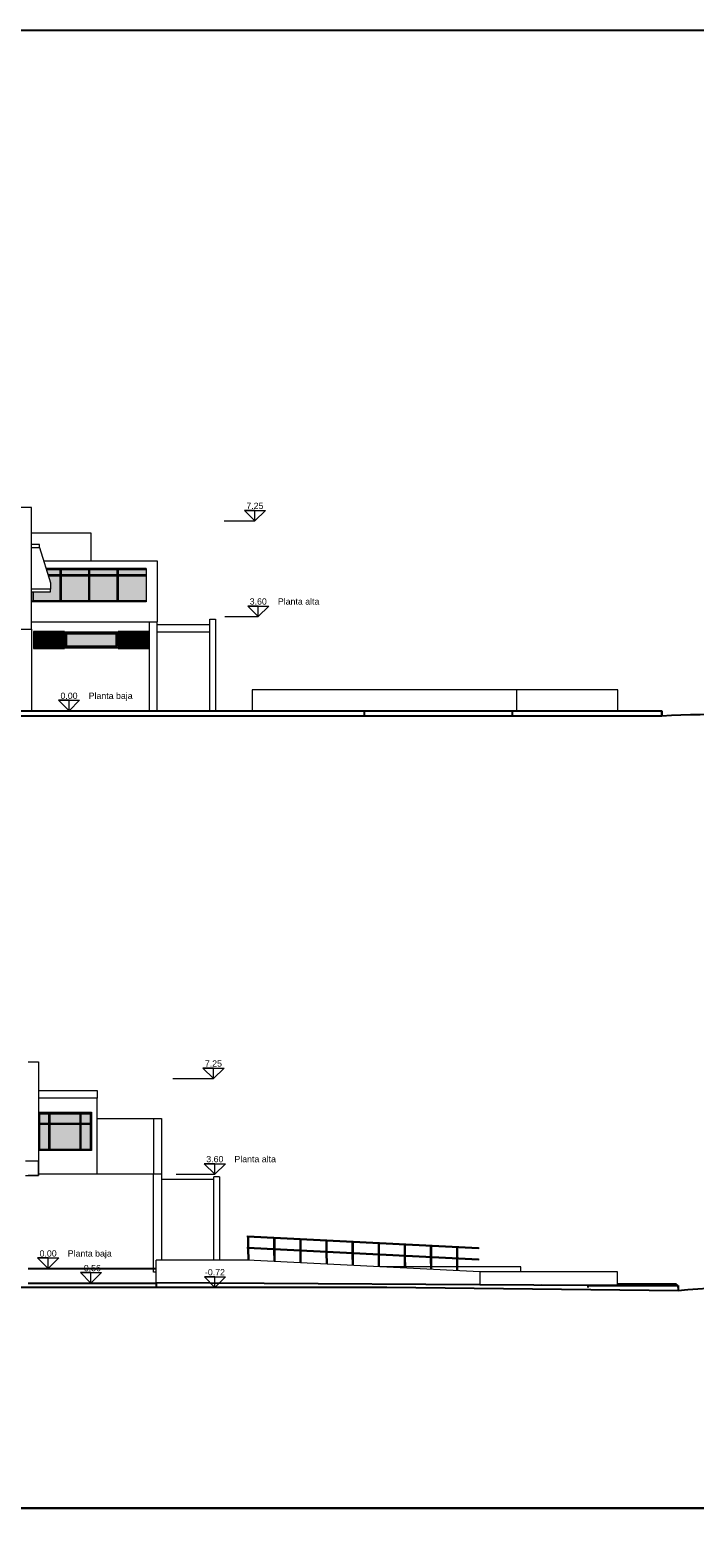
# Model space of a CAD drawing. Header units: metres. Extents: x -18231 to -17951, y 15132 to 15402.
# Tile 122 of 144: x -18119 to -18093, y 15344 to 15402. Entities that reach past the tile are written whole.
import ezdxf

# ---------------------------------------------------------------- set-up
doc = ezdxf.new("R2010")
doc.units = ezdxf.units.M
doc.linetypes.add('Trazo punto', pattern=[15.875, 6.35, -4.7625, 0, -4.7625])
doc.layers.get('0').update_dxf_attribs({"color": 1})
for name, color, linetype, lineweight in [('A-FLOR', 192, 'Continuous', 25), ('A-FLOR-HRAL', 11, 'Continuous', 18), ('A-FLOR-LEVL', 51, 'Continuous', 18), ('A-GLAZ', 151, 'Continuous', 18), ('A-GLAZ-CURT', 52, 'Continuous', 18), ('A-GLAZ-CWMG', 51, 'Continuous', 18), ('A-ROOF', 132, 'Continuous', 9), ('A-WALL', 113, 'Continuous', 9), ('ATRAS', 21, 'Continuous', 9), ('I-FURN', 30, 'Continuous', 18), ('MEDIO', 81, 'Continuous', 9), ('S-BEAM', 12, 'Continuous', 18)]:
    doc.layers.add(name, color=color, linetype=linetype, lineweight=lineweight)
doc.layers.add('CORTADO', color=192, linetype='Continuous')
doc.layers.add('TEXTOS', color=1, linetype='Continuous')
doc.styles.add('Arial', font='arial.ttf', dxfattribs={"height": 120})

# ---------------------------------------------------------------- blocks, each defined once
blk = doc.blocks.new('Panel de sistema - Acristalado-213577-Sur')
at = {"layer": 'A-GLAZ-CURT'}
blk.add_line((23001, 5936), (22981, 5936), dxfattribs=at)
blk = doc.blocks.new('Panel de sistema - Acristalado-V7-Sur')
at = {"layer": 'A-GLAZ-CURT'}
blk.add_line((20996, 5936), (20987, 5936), dxfattribs=at)
blk = doc.blocks.new('Montante rectangular - Montante rectangular - 5 x 10 cm-354784-Sur')
at = {"layer": 'A-GLAZ-CWMG'}
blk.add_line((21021, 5516), (21021, 4500), dxfattribs=at)
blk = doc.blocks.new('Montante rectangular - Montante rectangular - 5 x 10 cm-354775-Sur')
at = {"layer": 'A-GLAZ-CWMG'}
for p, q in [((22606, 4500), (22606, 4545)), ((22956, 4545), (22606, 4545)), ((22956, 4545), (22956, 4500))]:
    blk.add_line(p, q, dxfattribs=at)
blk = doc.blocks.new('Montante rectangular - Montante rectangular - 5 x 10 cm-V8-Sur')
at = {"layer": 'A-GLAZ-CWMG'}
blk.add_line((22956, 5516), (22956, 4500), dxfattribs=at)
blk = doc.blocks.new('Montante rectangular - Montante rectangular - 5 x 10 cm-354558-Sur')
at = {"layer": 'A-GLAZ-CWMG'}
for p, q in [((20996, 5886), (20996, 5936)), ((21396, 5936), (20996, 5936)), ((21396, 5886), (20996, 5886))]:
    blk.add_line(p, q, dxfattribs=at)
blk = doc.blocks.new('Montante rectangular - Montante rectangular - 5 x 10 cm-354622-Sur')
at = {"layer": 'A-GLAZ-CWMG'}
for p, q in [((22581, 5936), (21396, 5936)), ((22581, 5886), (21396, 5886))]:
    blk.add_line(p, q, dxfattribs=at)
blk = doc.blocks.new('Montante rectangular - Montante rectangular - 5 x 10 cm-354794-Sur')
at = {"layer": 'A-GLAZ-CWMG'}
for p, q in [((21421, 4500), (21421, 4545)), ((22556, 4545), (21421, 4545)), ((22556, 4545), (22556, 4500))]:
    blk.add_line(p, q, dxfattribs=at)
blk = doc.blocks.new('Montante rectangular - Montante rectangular - 5 x 10 cm-354624-Sur')
at = {"layer": 'A-GLAZ-CWMG'}
for p, q in [((22981, 5936), (22581, 5936)), ((22981, 5886), (22581, 5886)), ((22981, 5936), (22981, 5886))]:
    blk.add_line(p, q, dxfattribs=at)
blk = doc.blocks.new('Montante rectangular - Montante rectangular - 5 x 10 cm-354785-Sur')
at = {"layer": 'A-GLAZ-CWMG'}
for p, q in [((20987, 5916), (21021, 5916)), ((21021, 5916), (21021, 5516))]:
    blk.add_line(p, q, dxfattribs=at)
blk = doc.blocks.new('Montante rectangular - Montante rectangular - 5 x 10 cm-V9-Sur')
at = {"layer": 'A-GLAZ-CWMG'}
for q in [(23001, 5916), (22956, 5516)]:
    blk.add_line((22956, 5916), q, dxfattribs=at)
blk = doc.blocks.new('Montante rectangular - Montante rectangular - 5 x 10 cm-V10-Sur')
at = {"layer": 'A-GLAZ-CWMG'}
for p, q in [((21371, 5916), (21421, 5916)), ((21371, 5916), (21371, 5516)), ((21421, 5916), (21421, 5516))]:
    blk.add_line(p, q, dxfattribs=at)
blk = doc.blocks.new('Montante rectangular - Montante rectangular - 5 x 10 cm-V11-Sur')
at = {"layer": 'A-GLAZ-CWMG'}
for p, q in [((21371, 5516), (21371, 4500)), ((21421, 5516), (21421, 4500))]:
    blk.add_line(p, q, dxfattribs=at)
blk = doc.blocks.new('Montante rectangular - Montante rectangular - 5 x 10 cm-V12-Sur')
at = {"layer": 'A-GLAZ-CWMG'}
for p, q in [((21421, 5491), (21421, 5541)), ((22556, 5541), (21421, 5541)), ((22556, 5491), (21421, 5491)), ((22556, 5541), (22556, 5491))]:
    blk.add_line(p, q, dxfattribs=at)
blk = doc.blocks.new('Montante rectangular - Montante rectangular - 5 x 10 cm-V13-Sur')
at = {"layer": 'A-GLAZ-CWMG'}
for p, q in [((21021, 5491), (21021, 5541)), ((21371, 5541), (21021, 5541)), ((21371, 5491), (21021, 5491)), ((21371, 5541), (21371, 5491))]:
    blk.add_line(p, q, dxfattribs=at)
blk = doc.blocks.new('Nivel - Extremo de nivel-1605-Norte')
at = {"layer": 'A-FLOR-LEVL'}
for p, q in [((21596, 402), (22000, 0)), ((21596, 402), (22404, 402)), ((22000, 402), (21596, 402)), ((21596, 402), (22000, 0)), ((22000, 402), (21596, 402)), ((21596, 402), (22000, 0)), ((22404, 402), (22000, 0)), ((22000, 0), (22000, 402)), ((22000, 0), (22000, 402)), ((22000, 0), (22000, 402))]:
    blk.add_line(p, q, dxfattribs=at)
blk = doc.blocks.new('fachada - fachada-494473-Norte')
at = {"layer": 'I-FURN'}
for p, q in [((-20987, 7760), (-20987, 3120)), ((23043, 7760), (-20987, 7760)), ((23043, 3120), (23043, 7760)), ((-20347, 6817), (-20347, 7217)), ((-20347, 7217), (22403, 7217)), ((22403, 7217), (22403, 6817)), ((22403, 6817), (-20347, 6817)), ((-20347, 6517), (-20347, 6717)), ((-20347, 6717), (22403, 6717)), ((22403, 6517), (-20347, 6517)), ((-20347, 6417), (-16208, 6417)), ((-20347, 3660), (-20347, 6417)), ((-16208, 6417), (-16208, 3660)), ((-15808, 3660), (-15808, 6417)), ((-15808, 6417), (-13197, 6417)), ((-13197, 6417), (-13197, 3660)), ((-12797, 3660), (-12797, 6417)), ((-12797, 6417), (-9042, 6417)), ((-9042, 6417), (-9042, 3660)), ((-8642, 3660), (-8642, 6417)), ((-8642, 6417), (-4931, 6417)), ((-4931, 6417), (-4931, 3660)), ((-4531, 3660), (-4531, 6417)), ((-4531, 6417), (-1112, 6417)), ((-1112, 6417), (-1112, 3660)), ((-712, 3660), (-712, 6417)), ((-712, 6417), (3103, 6417)), ((3103, 6417), (3103, 3660)), ((3503, 3660), (3503, 6417)), ((3503, 6417), (7123, 6417)), ((7123, 6417), (7123, 3660)), ((7523, 3660), (7523, 6417)), ((7523, 6417), (11413, 6417)), ((11413, 6417), (11413, 3660)), ((11813, 3660), (11813, 6417)), ((11813, 6417), (15138, 6417)), ((15138, 6417), (15138, 3660)), ((15538, 3660), (15538, 6417)), ((15538, 6417), (17938, 6417)), ((17938, 6417), (17938, 3660)), ((18338, 3660), (18338, 6417)), ((18338, 6417), (22403, 6417)), ((22403, 6717), (22403, 6517)), ((22403, 6417), (22403, 3660)), ((-16208, 3660), (-20347, 3660)), ((-20347, 3360), (-20347, 3460)), ((-20347, 3460), (22403, 3460)), ((-13197, 3660), (-15808, 3660)), ((-9042, 3660), (-12797, 3660)), ((-4931, 3660), (-8642, 3660)), ((-1112, 3660), (-4531, 3660)), ((3103, 3660), (-712, 3660)), ((7123, 3660), (3503, 3660)), ((11413, 3660), (7523, 3660)), ((15138, 3660), (11813, 3660)), ((17938, 3660), (15538, 3660)), ((22403, 3660), (18338, 3660)), ((22403, 3460), (22403, 3360)), ((-20987, 3120), (23043, 3120)), ((22403, 3360), (-20347, 3360))]:
    blk.add_line(p, q, dxfattribs=at)
blk = doc.blocks.new('Deflector de ventilación simple - 60 x 1_15mm 2-V19-Norte')
at = {"layer": 'A-GLAZ'}
for p, q in [((24303, 3029), (23115, 3029)), ((23115, 3029), (23115, 2381)), ((23153, 2419), (23153, 2991)), ((23153, 2991), (24265, 2991)), ((23153, 2952), (24265, 2952)), ((23153, 2914), (24265, 2914)), ((24265, 2991), (24265, 2419)), ((24303, 2381), (24303, 3029)), ((23115, 2381), (24303, 2381)), ((23153, 2876), (24265, 2876)), ((23153, 2838), (24265, 2838)), ((23153, 2800), (24265, 2800)), ((23153, 2762), (24265, 2762)), ((23153, 2724), (24265, 2724)), ((23153, 2686), (24265, 2686)), ((23153, 2648), (24265, 2648)), ((23153, 2610), (24265, 2610)), ((23153, 2571), (24265, 2571)), ((23153, 2533), (24265, 2533)), ((23153, 2495), (24265, 2495)), ((23153, 2457), (24265, 2457)), ((24265, 2419), (23153, 2419))]:
    blk.add_line(p, q, dxfattribs=at)
blk = doc.blocks.new('Deflector de ventilación simple - 60 x 1_15mm 2-V20-Norte')
at = {"layer": 'A-GLAZ'}
for p, q in [((27543, 3029), (26355, 3029)), ((26355, 3029), (26355, 2381)), ((26393, 2419), (26393, 2991)), ((26393, 2991), (27505, 2991)), ((26393, 2952), (27505, 2952)), ((26393, 2914), (27505, 2914)), ((27505, 2991), (27505, 2419)), ((26355, 2381), (27543, 2381)), ((26393, 2876), (27505, 2876)), ((26393, 2838), (27505, 2838)), ((26393, 2800), (27505, 2800)), ((26393, 2762), (27505, 2762)), ((26393, 2724), (27505, 2724)), ((26393, 2686), (27505, 2686)), ((26393, 2648), (27505, 2648)), ((26393, 2610), (27505, 2610)), ((26393, 2571), (27505, 2571)), ((26393, 2533), (27505, 2533)), ((26393, 2495), (27505, 2495)), ((26393, 2457), (27505, 2457)), ((27505, 2419), (26393, 2419))]:
    blk.add_line(p, q, dxfattribs=at)
blk = doc.blocks.new('Montante rectangular - Montante rectangular - 5 x 10 cm-589880-Norte')
at = {"layer": 'A-GLAZ-CWMG'}
for p, q in [((26356, 4160), (26356, 4210)), ((26356, 4210), (27425, 4210))]:
    blk.add_line(p, q, dxfattribs=at)
blk = doc.blocks.new('Montante rectangular - Montante rectangular - 5 x 10 cm-589794-Norte')
at = {"layer": 'A-GLAZ-CWMG'}
for p, q in [((-24250, 4160), (-24250, 4210)), ((-24250, 4210), (-23207, 4210)), ((-23207, 4210), (-23207, 4160))]:
    blk.add_line(p, q, dxfattribs=at)
blk = doc.blocks.new('Montante rectangular - Montante rectangular - 5 x 10 cm-589795-Norte')
at = {"layer": 'A-GLAZ-CWMG'}
for p, q in [((-23157, 5421), (-23157, 5471)), ((-22114, 5421), (-23157, 5421)), ((-22114, 5471), (-22114, 5421))]:
    blk.add_line(p, q, dxfattribs=at)
blk = doc.blocks.new('Montante rectangular - Montante rectangular - 5 x 10 cm-589783-Norte')
at = {"layer": 'A-GLAZ-CWMG'}
for p, q in [((-22064, 4160), (-22064, 4210)), ((-22064, 4210), (-21045, 4210)), ((-21045, 4210), (-21045, 4160))]:
    blk.add_line(p, q, dxfattribs=at)
blk = doc.blocks.new('Montante rectangular - Montante rectangular - 5 x 10 cm-589881-Norte')
at = {"layer": 'A-GLAZ-CWMG'}
for p, q in [((26356, 5380), (26356, 5430)), ((27425, 5380), (26356, 5380))]:
    blk.add_line(p, q, dxfattribs=at)
blk = doc.blocks.new('Montante rectangular - Montante rectangular - 5 x 10 cm-589796-Norte')
at = {"layer": 'A-GLAZ-CWMG'}
for p, q in [((-23157, 5146), (-23157, 5196)), ((-22114, 5196), (-23157, 5196)), ((-22114, 5196), (-22114, 5146)), ((-22114, 5146), (-23157, 5146))]:
    blk.add_line(p, q, dxfattribs=at)
blk = doc.blocks.new('Montante rectangular - Montante rectangular - 5 x 10 cm-589882-Norte')
at = {"layer": 'A-GLAZ-CWMG'}
for p, q in [((26356, 5146), (26356, 5196)), ((27425, 5196), (26356, 5196)), ((27425, 5146), (26356, 5146))]:
    blk.add_line(p, q, dxfattribs=at)
blk = doc.blocks.new('Montante rectangular - Montante rectangular - 5 x 10 cm-603076-Norte')
at = {"layer": 'A-GLAZ-CWMG'}
for p, q in [((24120, 5430), (24120, 5171)), ((24170, 5430), (24170, 5171))]:
    blk.add_line(p, q, dxfattribs=at)
blk = doc.blocks.new('Montante rectangular - Montante rectangular - 5 x 10 cm-589787-Norte')
at = {"layer": 'A-GLAZ-CWMG'}
for p, q in [((-24300, 5171), (-24300, 4160)), ((-24250, 5171), (-24250, 4160))]:
    blk.add_line(p, q, dxfattribs=at)
blk = doc.blocks.new('Aberturas - Aberturas-489961-Norte')
at = {"layer": 'I-FURN'}
for p, q in [((-21287, 6345), (-20987, 6345)), ((-21287, 6240), (-21287, 6345)), ((-21287, 6240), (-21707, 4890)), ((-20987, 6240), (-21287, 6240)), ((-20987, 6240), (-21287, 6240)), ((-21707, 4890), (-21707, 4640)), ((-21707, 4640), (-20987, 4640)), ((-21707, 4540), (-21707, 4640)), ((-20987, 4540), (-21707, 4540))]:
    blk.add_line(p, q, dxfattribs=at)

msp = doc.modelspace()

# ---------------------------------------------------------------- hatches: boundary and pattern name
at = {"layer": 'A-FLOR-HRAL', "true_color": 0xc7c8ca, "transparency": 33554483}
h = msp.add_hatch(color=9, dxfattribs=at)
h.dxf.hatch_style = 1
h.paths.add_polyline_path([(-18117.453, 15380.295), (-18117.453, 15381.233), (-18117.891, 15381.233), (-18117.811, 15380.977), (-18117.811, 15380.726), (-18117.811, 15380.626), (-18118.474, 15380.626), (-18118.474, 15380.295)])
h.paths.add_polyline_path([(-18117.964, 15381.468), (-18117.906, 15381.284), (-18117.453, 15381.284), (-18117.453, 15381.468)])
h = msp.add_hatch(color=9, dxfattribs=at)
h.dxf.hatch_style = 1
h.paths.add_polyline_path([(-18114.14, 15381.233), (-18115.211, 15381.233), (-18115.211, 15380.295), (-18114.14, 15380.295)])
h.paths.add_polyline_path([(-18115.261, 15381.233), (-18116.307, 15381.233), (-18116.307, 15380.295), (-18115.261, 15380.295)])
h.paths.add_polyline_path([(-18116.357, 15381.233), (-18117.403, 15381.233), (-18117.403, 15380.295), (-18116.357, 15380.295)])
h.paths.add_polyline_path([(-18116.357, 15381.468), (-18117.403, 15381.468), (-18117.403, 15381.284), (-18116.357, 15381.284)])
h.paths.add_polyline_path([(-18115.261, 15381.468), (-18116.307, 15381.468), (-18116.307, 15381.284), (-18115.261, 15381.284)])
h.paths.add_polyline_path([(-18114.14, 15381.468), (-18115.211, 15381.468), (-18115.211, 15381.284), (-18114.14, 15381.284)])
h.paths.add_polyline_path([(-18115.293, 15379.022), (-18117.178, 15379.022), (-18117.178, 15378.561), (-18115.293, 15378.561)])
h = msp.add_hatch(color=9, dxfattribs=at)
h.dxf.hatch_style = 1
h.paths.add_polyline_path([(-18117.827, 15360.237), (-18117.827, 15359.289), (-18116.689, 15359.289), (-18116.689, 15360.237)])
h.paths.add_polyline_path([(-18118.228, 15359.289), (-18117.877, 15359.289), (-18117.877, 15360.237), (-18118.228, 15360.237)])
h.paths.add_polyline_path([(-18117.877, 15360.288), (-18117.877, 15360.634), (-18118.228, 15360.634), (-18118.228, 15360.288)])
h.paths.add_polyline_path([(-18116.689, 15360.288), (-18116.689, 15360.634), (-18117.827, 15360.634), (-18117.827, 15360.288)])
h.paths.add_polyline_path([(-18116.288, 15360.288), (-18116.288, 15360.634), (-18116.639, 15360.634), (-18116.639, 15360.288)])
h.paths.add_polyline_path([(-18116.288, 15360.237), (-18116.639, 15360.237), (-18116.639, 15359.289), (-18116.288, 15359.289)])

# ---------------------------------------------------------------- linework, layer by layer
for points in [[(-18070.692, 15345.555), (-18202.336, 15345.555), (-18202.336, 15402.127), (-18070.692, 15402.127)], [(-18070.692, 15288.982), (-18202.336, 15288.982), (-18202.336, 15345.555), (-18070.692, 15345.555)]]:
    msp.add_lwpolyline(points, close=True)
at = {"layer": 'A-FLOR'}
for p, q in [((-18129.837, 15376.075), (-18094.418, 15376.075)), ((-18105.799, 15376.075), (-18105.799, 15375.874)), ((-18100.137, 15376.075), (-18100.137, 15375.874)), ((-18094.418, 15375.874), (-18094.418, 15376.075)), ((-18094.418, 15376.075), (-18094.418, 15375.874)), ((-18094.418, 15376.075), (-18094.418, 15375.875)), ((-18118.664, 15354.732), (-18113.761, 15354.732)), ((-18118.664, 15354.171), (-18113.761, 15354.171)), ((-18113.761, 15354.181), (-18113.761, 15354.01)), ((-18097.249, 15354.08), (-18113.761, 15354.181)), ((-18096.116, 15354.08), (-18099.013, 15354.091)), ((-18097.249, 15354.08), (-18097.249, 15354.01)), ((-18097.249, 15354.08), (-18093.792, 15354.08)), ((-18096.111, 15354.131), (-18096.005, 15354.131)), ((-18093.855, 15354.131), (-18096.111, 15354.131)), ((-18095.956, 15354.131), (-18095.956, 15354.08)), ((-18093.855, 15354.131), (-18093.855, 15354.08)), ((-18093.792, 15354.01), (-18093.792, 15354.08)), ((-18093.792, 15354.08), (-18093.792, 15353.88))]:
    msp.add_line(p, q, dxfattribs=at)
at = {"layer": 'A-FLOR-HRAL'}
for p, q in [((-18110.266, 15355.933), (-18110.266, 15355.553)), ((-18110.224, 15355.933), (-18110.224, 15355.553)), ((-18109.268, 15355.882), (-18109.268, 15355.502)), ((-18109.225, 15355.882), (-18109.225, 15355.502)), ((-18108.269, 15355.831), (-18108.269, 15355.451)), ((-18108.227, 15355.831), (-18108.227, 15355.451)), ((-18107.27, 15355.78), (-18107.27, 15355.4)), ((-18107.228, 15355.78), (-18107.228, 15355.4)), ((-18106.272, 15355.729), (-18106.272, 15355.349)), ((-18106.229, 15355.729), (-18106.229, 15355.349)), ((-18105.273, 15355.678), (-18105.273, 15355.298)), ((-18105.231, 15355.678), (-18105.231, 15355.298)), ((-18110.266, 15355.503), (-18110.261, 15355.055)), ((-18110.224, 15355.503), (-18110.219, 15355.055)), ((-18109.268, 15355.452), (-18109.263, 15355.004)), ((-18109.225, 15355.452), (-18109.22, 15355.004)), ((-18108.269, 15355.401), (-18108.264, 15354.953)), ((-18108.227, 15355.401), (-18108.222, 15354.953)), ((-18107.27, 15355.35), (-18107.265, 15354.902)), ((-18107.228, 15355.35), (-18107.223, 15354.902)), ((-18106.272, 15355.299), (-18106.267, 15354.851)), ((-18106.229, 15355.299), (-18106.224, 15354.851)), ((-18105.273, 15355.248), (-18105.268, 15354.801)), ((-18105.231, 15355.248), (-18105.226, 15354.801)), ((-18104.274, 15355.627), (-18104.274, 15355.247)), ((-18104.274, 15355.197), (-18104.269, 15354.75)), ((-18104.232, 15355.627), (-18104.232, 15355.247)), ((-18104.232, 15355.197), (-18104.227, 15354.75)), ((-18103.276, 15355.576), (-18103.276, 15355.196)), ((-18103.276, 15355.146), (-18103.27, 15354.699)), ((-18103.233, 15355.576), (-18103.233, 15355.196)), ((-18103.233, 15355.146), (-18103.228, 15354.699)), ((-18102.277, 15355.525), (-18102.277, 15355.145)), ((-18102.277, 15355.095), (-18102.272, 15354.648)), ((-18102.235, 15355.525), (-18102.235, 15355.145)), ((-18102.235, 15355.095), (-18102.229, 15354.648))]:
    msp.add_line(p, q, dxfattribs=at)
for points in [[(-18110.266, 15355.983), (-18101.43, 15355.531), (-18101.43, 15355.481), (-18110.266, 15355.933), (-18110.266, 15355.983)], [(-18110.266, 15355.553), (-18101.43, 15355.101), (-18101.43, 15355.051), (-18110.266, 15355.503), (-18110.266, 15355.553)]]:
    msp.add_lwpolyline(points, dxfattribs=at)
at = {"layer": 'A-FLOR-LEVL', "linetype": 'Trazo punto'}
for p, q in [((-18111.162, 15383.343), (-18109.983, 15383.343)), ((-18111.133, 15379.684), (-18109.856, 15379.684)), ((-18113.119, 15362.001), (-18111.571, 15362.001)), ((-18112.996, 15358.341), (-18111.518, 15358.341))]:
    msp.add_line(p, q, dxfattribs=at)
at = {"layer": 'A-GLAZ'}
for p, q in [((-18117.238, 15379.082), (-18117.238, 15378.481)), ((-18115.233, 15379.082), (-18117.238, 15379.082)), ((-18117.203, 15379.047), (-18115.268, 15379.047)), ((-18117.203, 15378.536), (-18117.203, 15379.047)), ((-18117.203, 15379.047), (-18117.203, 15378.536)), ((-18115.268, 15379.047), (-18117.203, 15379.047)), ((-18117.178, 15378.561), (-18117.178, 15379.022)), ((-18117.178, 15379.022), (-18115.293, 15379.022)), ((-18115.293, 15378.561), (-18115.293, 15379.022)), ((-18115.268, 15379.047), (-18115.268, 15378.536)), ((-18115.268, 15378.536), (-18115.268, 15379.047)), ((-18115.233, 15379.082), (-18115.233, 15378.481)), ((-18117.238, 15378.481), (-18115.233, 15378.481)), ((-18115.268, 15378.536), (-18117.203, 15378.536)), ((-18117.203, 15378.536), (-18115.268, 15378.536)), ((-18117.178, 15378.561), (-18115.293, 15378.561))]:
    msp.add_line(p, q, dxfattribs=at)
at = {"layer": 'A-GLAZ-CWMG'}
for p, q in [((-18117.453, 15381.468), (-18117.964, 15381.468)), ((-18117.453, 15381.284), (-18117.906, 15381.284)), ((-18117.453, 15381.233), (-18117.891, 15381.233)), ((-18117.453, 15381.518), (-18117.453, 15381.468)), ((-18117.453, 15381.284), (-18117.453, 15381.233)), ((-18118.474, 15380.626), (-18118.474, 15380.245))]:
    msp.add_line(p, q, dxfattribs=at)
at = {"layer": 'A-ROOF'}
for p, q in [((-18113.721, 15379.383), (-18111.715, 15379.383)), ((-18111.715, 15379.082), (-18113.721, 15379.082)), ((-18118.263, 15361.549), (-18116.022, 15361.549)), ((-18116.022, 15361.549), (-18116.022, 15361.249)), ((-18116.022, 15361.249), (-18118.263, 15361.249)), ((-18116.022, 15360.477), (-18113.861, 15360.477)), ((-18113.861, 15360.477), (-18113.861, 15358.341))]:
    msp.add_line(p, q, dxfattribs=at)
at = {"layer": 'A-WALL'}
for p, q in [((-18118.533, 15383.864), (-18162.274, 15383.864)), ((-18118.533, 15383.864), (-18118.533, 15383.854)), ((-18114.021, 15379.472), (-18118.533, 15379.472)), ((-18114.021, 15376.075), (-18114.021, 15379.483)), ((-18114.021, 15379.483), (-18113.721, 15379.483)), ((-18113.721, 15376.075), (-18113.721, 15379.483)), ((-18111.715, 15376.075), (-18111.715, 15379.583)), ((-18111.715, 15379.583), (-18111.495, 15379.583)), ((-18111.495, 15379.583), (-18111.495, 15376.075)), ((-18118.533, 15379.203), (-18118.533, 15376.075)), ((-18117.238, 15378.481), (-18117.238, 15379.082)), ((-18117.238, 15379.082), (-18115.233, 15379.082)), ((-18115.233, 15379.082), (-18115.233, 15378.481)), ((-18115.233, 15378.481), (-18117.238, 15378.481)), ((-18096.099, 15376.877), (-18110.091, 15376.877)), ((-18110.091, 15376.877), (-18110.091, 15376.075)), ((-18099.959, 15376.075), (-18099.959, 15376.877)), ((-18096.099, 15376.075), (-18096.099, 15376.877)), ((-18118.664, 15362.642), (-18118.263, 15362.642)), ((-18118.263, 15362.642), (-18118.263, 15358.291)), ((-18116.022, 15358.341), (-18116.022, 15361.249)), ((-18118.263, 15360.713), (-18116.243, 15360.713)), ((-18116.243, 15360.713), (-18116.243, 15359.244)), ((-18113.861, 15360.477), (-18113.561, 15360.477)), ((-18113.561, 15360.477), (-18113.561, 15355.055)), ((-18116.243, 15359.244), (-18118.263, 15359.244)), ((-18118.664, 15358.857), (-18118.263, 15358.857)), ((-18118.263, 15358.291), (-18118.664, 15358.291)), ((-18113.561, 15358.341), (-18118.263, 15358.341)), ((-18113.871, 15354.732), (-18113.871, 15358.341)), ((-18113.861, 15354.592), (-18113.861, 15358.341)), ((-18111.556, 15358.141), (-18113.561, 15358.141)), ((-18111.556, 15355.055), (-18111.556, 15358.241)), ((-18111.335, 15358.241), (-18111.556, 15358.241)), ((-18111.335, 15358.241), (-18111.335, 15355.055)), ((-18113.761, 15354.592), (-18113.861, 15354.592)), ((-18113.761, 15354.181), (-18113.761, 15355.055)), ((-18110.261, 15355.055), (-18113.761, 15355.055)), ((-18101.38, 15354.602), (-18110.266, 15355.055)), ((-18104.27, 15354.797), (-18105.202, 15354.797)), ((-18103.272, 15354.797), (-18104.227, 15354.797)), ((-18102.273, 15354.797), (-18103.229, 15354.797)), ((-18099.816, 15354.797), (-18102.231, 15354.797)), ((-18101.38, 15354.602), (-18101.38, 15354.105)), ((-18096.111, 15354.601), (-18101.38, 15354.601)), ((-18099.816, 15354.601), (-18099.816, 15354.797)), ((-18096.111, 15354.08), (-18096.111, 15354.601))]:
    msp.add_line(p, q, dxfattribs=at)
at = {"layer": 'ATRAS'}
for p, q in [((-18118.533, 15382.892), (-18116.257, 15382.892)), ((-18116.257, 15382.892), (-18116.257, 15381.819))]:
    msp.add_line(p, q, dxfattribs=at)
at = {"layer": 'CORTADO'}
for p, q in [((-18094.418, 15375.874), (-18126.602, 15375.874)), ((-18104.941, 15354.01), (-18183.831, 15354.01)), ((-18093.792, 15353.88), (-18104.941, 15354.01))]:
    msp.add_line(p, q, dxfattribs=at)
for centre, radius, start, end in [((-18091.64, 15319.099), 56.843, 86.88656, 92.80161), ((-18090.797, 15319.491), 34.52, 85.02328, 94.97672)]:
    msp.add_arc(centre, radius, start, end, dxfattribs=at)
at = {"layer": 'MEDIO'}
for p, q in [((-18118.073, 15381.819), (-18113.721, 15381.819)), ((-18113.721, 15381.819), (-18113.721, 15381.518)), ((-18114.14, 15381.518), (-18117.979, 15381.518)), ((-18114.14, 15381.518), (-18114.14, 15380.245)), ((-18113.721, 15381.518), (-18113.721, 15379.483)), ((-18118.524, 15380.245), (-18118.524, 15380.626)), ((-18114.14, 15380.245), (-18118.524, 15380.245))]:
    msp.add_line(p, q, dxfattribs=at)
at = {"layer": 'S-BEAM'}
for p, q in [((-18118.263, 15358.843), (-18118.764, 15358.843)), ((-18118.263, 15358.291), (-18118.263, 15358.843)), ((-18118.764, 15358.291), (-18118.263, 15358.291))]:
    msp.add_line(p, q, dxfattribs=at)

# ---------------------------------------------------------------- block references
at = {"layer": 'A-FLOR-LEVL'}
for p, xscale, yscale, zscale in [((-18132.039, 15383.343), 0.001002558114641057, 0.001002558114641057, 0.001002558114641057), ((-18131.913, 15379.684), 0.001002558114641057, 0.001002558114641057, 0.001002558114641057), ((-18139.153, 15376.075), 0.001002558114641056, 0.001002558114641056, 0.001002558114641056), ((-18133.627, 15362.001), 0.001002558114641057, 0.001002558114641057, 0.001002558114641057), ((-18133.575, 15358.341), 0.001002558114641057, 0.001002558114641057, 0.001002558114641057), ((-18139.951, 15354.732), 0.001002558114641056, 0.001002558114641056, 0.001002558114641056), ((-18138.315, 15354.171), 0.001002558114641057, 0.001002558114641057, 0.001002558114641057), ((-18133.57, 15354.01), 0.001002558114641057, 0.001002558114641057, 0.001002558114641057)]:
    msp.add_blockref('Nivel - Extremo de nivel-1605-Norte', p, dxfattribs=dict(at, xscale=xscale, yscale=yscale, zscale=zscale))
at = {"layer": 'A-GLAZ', "xscale": 0.001002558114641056, "yscale": 0.001002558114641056, "zscale": 0.001002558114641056}
for name in ['Deflector de ventilación simple - 60 x 1_15mm 2-V19-Norte', 'Deflector de ventilación simple - 60 x 1_15mm 2-V20-Norte']:
    msp.add_blockref(name, (-18141.635, 15376.075), dxfattribs=at)
at = {"layer": 'A-GLAZ-CURT', "xscale": 0.001002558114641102, "yscale": 0.001002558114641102, "zscale": 0.001002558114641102}
for name in ['Panel de sistema - Acristalado-V7-Sur', 'Panel de sistema - Acristalado-213577-Sur']:
    msp.add_blockref(name, (-18139.303, 15354.732), dxfattribs=at)
at = {"layer": 'A-GLAZ-CWMG', "xscale": 0.001002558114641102, "yscale": 0.001002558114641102, "zscale": 0.001002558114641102}
for name, p in [('Montante rectangular - Montante rectangular - 5 x 10 cm-354785-Sur', (-18139.303, 15354.732)), ('Montante rectangular - Montante rectangular - 5 x 10 cm-354558-Sur', (-18139.303, 15354.732)), ('Montante rectangular - Montante rectangular - 5 x 10 cm-V13-Sur', (-18139.303, 15354.732)), ('Montante rectangular - Montante rectangular - 5 x 10 cm-354784-Sur', (-18139.303, 15354.732)), ('Montante rectangular - Montante rectangular - 5 x 10 cm-V10-Sur', (-18139.303, 15354.732)), ('Montante rectangular - Montante rectangular - 5 x 10 cm-V11-Sur', (-18139.303, 15354.732)), ('Montante rectangular - Montante rectangular - 5 x 10 cm-354622-Sur', (-18139.303, 15354.732)), ('Montante rectangular - Montante rectangular - 5 x 10 cm-V12-Sur', (-18139.303, 15354.732)), ('Montante rectangular - Montante rectangular - 5 x 10 cm-V10-Sur', (-18138.115, 15354.732)), ('Montante rectangular - Montante rectangular - 5 x 10 cm-V11-Sur', (-18138.115, 15354.732)), ('Montante rectangular - Montante rectangular - 5 x 10 cm-354624-Sur', (-18139.303, 15354.732)), ('Montante rectangular - Montante rectangular - 5 x 10 cm-V13-Sur', (-18137.714, 15354.732)), ('Montante rectangular - Montante rectangular - 5 x 10 cm-V9-Sur', (-18139.303, 15354.732)), ('Montante rectangular - Montante rectangular - 5 x 10 cm-V8-Sur', (-18139.303, 15354.732)), ('Montante rectangular - Montante rectangular - 5 x 10 cm-354775-Sur', (-18140.892, 15354.732)), ('Montante rectangular - Montante rectangular - 5 x 10 cm-354794-Sur', (-18139.303, 15354.732)), ('Montante rectangular - Montante rectangular - 5 x 10 cm-354775-Sur', (-18139.303, 15354.732))]:
    msp.add_blockref(name, p, dxfattribs=at)
at = {"layer": 'I-FURN', "yscale": 0.001002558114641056, "zscale": 0.001002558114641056}
for name, p, xscale in [('fachada - fachada-494473-Norte', (-18141.635, 15376.075), 0.001002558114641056), ('Aberturas - Aberturas-489961-Norte', (-18139.573, 15376.075), -0.001002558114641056)]:
    msp.add_blockref(name, p, dxfattribs=dict(at, xscale=xscale))
at = {"layer": 'MEDIO', "xscale": 0.001002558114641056, "yscale": 0.001002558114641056, "zscale": 0.001002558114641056}
for name, p in [('Montante rectangular - Montante rectangular - 5 x 10 cm-603076-Norte', (-18141.635, 15376.075)), ('Montante rectangular - Montante rectangular - 5 x 10 cm-589787-Norte', (-18093.091, 15376.075)), ('Montante rectangular - Montante rectangular - 5 x 10 cm-589795-Norte', (-18094.187, 15376.034)), ('Montante rectangular - Montante rectangular - 5 x 10 cm-589796-Norte', (-18094.187, 15376.075)), ('Montante rectangular - Montante rectangular - 5 x 10 cm-603076-Norte', (-18140.539, 15376.075)), ('Montante rectangular - Montante rectangular - 5 x 10 cm-589787-Norte', (-18091.995, 15376.075)), ('Montante rectangular - Montante rectangular - 5 x 10 cm-589795-Norte', (-18093.091, 15376.034)), ('Montante rectangular - Montante rectangular - 5 x 10 cm-589796-Norte', (-18093.091, 15376.075)), ('Montante rectangular - Montante rectangular - 5 x 10 cm-603076-Norte', (-18139.443, 15376.075)), ('Montante rectangular - Montante rectangular - 5 x 10 cm-589787-Norte', (-18090.899, 15376.075)), ('Montante rectangular - Montante rectangular - 5 x 10 cm-589881-Norte', (-18141.635, 15376.075)), ('Montante rectangular - Montante rectangular - 5 x 10 cm-589882-Norte', (-18141.635, 15376.075)), ('Montante rectangular - Montante rectangular - 5 x 10 cm-589783-Norte', (-18096.354, 15376.075)), ('Montante rectangular - Montante rectangular - 5 x 10 cm-589794-Norte', (-18093.091, 15376.075)), ('Montante rectangular - Montante rectangular - 5 x 10 cm-589794-Norte', (-18091.995, 15376.075)), ('Montante rectangular - Montante rectangular - 5 x 10 cm-589880-Norte', (-18141.635, 15376.075))]:
    msp.add_blockref(name, p, dxfattribs=at)

# ---------------------------------------------------------------- texts
at = {"layer": 'TEXTOS', "attachment_point": 1, "style": 'Arial'}
for s, insert, char_height, width in [('7.25', (-18110.311, 15384.041), 0.2406, 0.78766), ('3.60', (-18110.184, 15380.382), 0.2406, 0.78766), ('Planta alta', (-18109.107, 15380.382), 0.24061, 3.36099), ('0.00', (-18117.424, 15376.772), 0.2406, 0.78766), ('Planta baja', (-18116.346, 15376.772), 0.24061, 1.93874), ('7.25', (-18111.899, 15362.699), 0.2406, 0.78766), ('3.60', (-18111.846, 15359.039), 0.2406, 0.78766), ('Planta alta', (-18110.769, 15359.039), 0.24061, 2.88874), ('0.00', (-18118.223, 15355.43), 0.2406, 0.78766), ('Planta baja', (-18117.145, 15355.43), 0.24061, 2.15346), ('-0.56', (-18116.643, 15354.869), 0.2406, 0.9243), ('-0.72', (-18111.898, 15354.708), 0.2406, 0.9243)]:
    msp.add_mtext(s, dxfattribs=dict(at, insert=insert, char_height=char_height, width=width))

doc.saveas('drawing.dxf')
